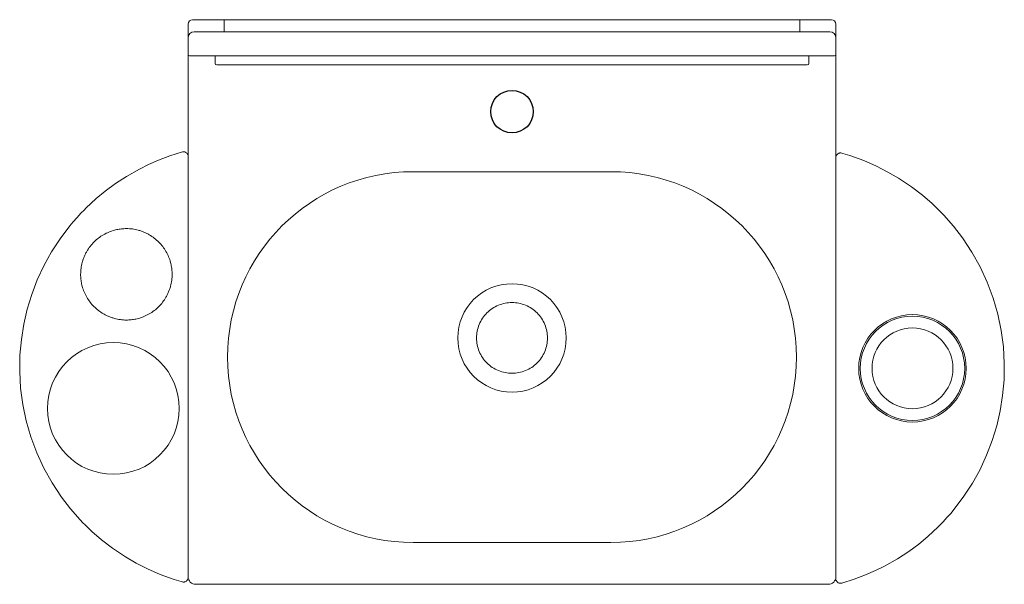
# Model space of a CAD drawing. Header units: millimetres. Extents: x 4079.126 to 4079.78, y 1824.233 to 1824.608.
import ezdxf

# ---------------------------------------------------------------- set-up
doc = ezdxf.new("R2010")
doc.units = ezdxf.units.MM
doc.linetypes.add('SLD-Solid', pattern=[0])
doc.layers.add('SANINDUSA', color=3, linetype='Continuous')

msp = doc.modelspace()

# ---------------------------------------------------------------- linework, layer by layer
at = {"layer": 'SANINDUSA', "linetype": 'SLD-Solid', "lineweight": 15}
for p, q in [((4079.24313, 1824.60833), (4079.24113, 1824.60833)), ((4079.24313, 1824.60833), (4079.26213, 1824.60833)), ((4079.26213, 1824.60833), (4079.26213, 1824.60033)), ((4079.26213, 1824.60833), (4079.33813, 1824.60833)), ((4079.33813, 1824.60833), (4079.56813, 1824.60833)), ((4079.56813, 1824.60833), (4079.64413, 1824.60833)), ((4079.64413, 1824.60833), (4079.64413, 1824.60033)), ((4079.64413, 1824.60833), (4079.66313, 1824.60833)), ((4079.66313, 1824.60833), (4079.66513, 1824.60833)), ((4079.23813, 1824.60533), (4079.23813, 1824.59633)), ((4079.66813, 1824.60533), (4079.66813, 1824.59633)), ((4079.23813, 1824.58533), (4079.23813, 1824.59633)), ((4079.24213, 1824.60033), (4079.33813, 1824.60033)), ((4079.33813, 1824.60033), (4079.56813, 1824.60033)), ((4079.56813, 1824.60033), (4079.66413, 1824.60033)), ((4079.66813, 1824.58533), (4079.66813, 1824.59633)), ((4079.23813, 1824.58533), (4079.23813, 1824.50984)), ((4079.33813, 1824.58433), (4079.23913, 1824.58433)), ((4079.25613, 1824.57933), (4079.25613, 1824.58433)), ((4079.56813, 1824.58433), (4079.33813, 1824.58433)), ((4079.66713, 1824.58433), (4079.56813, 1824.58433)), ((4079.65013, 1824.57933), (4079.65013, 1824.58433)), ((4079.66813, 1824.58533), (4079.66813, 1824.50906)), ((4079.33813, 1824.57833), (4079.25713, 1824.57833)), ((4079.56813, 1824.57833), (4079.33813, 1824.57833)), ((4079.64913, 1824.57833), (4079.56813, 1824.57833)), ((4079.51878, 1824.50738), (4079.38748, 1824.50738)), ((4079.38748, 1824.26107), (4079.51878, 1824.26107)), ((4079.23813, 1824.24333), (4079.23813, 1824.23833)), ((4079.66813, 1824.24495), (4079.66813, 1824.23696)), ((4079.66813, 1824.24333), (4079.66813, 1824.23833)), ((4079.66313, 1824.23333), (4079.24313, 1824.23333))]:
    msp.add_line(p, q, dxfattribs=at)
at = {"layer": 'SANINDUSA', "linetype": 'SLD-Solid', "lineweight": 15, "flags": 128}
for points in [[(4079.2381, 1824.51808), (4079.23789, 1824.51877), (4079.23778, 1824.51899), (4079.23753, 1824.51937), (4079.23746, 1824.51948), (4079.23718, 1824.51978), (4079.2369, 1824.52002), (4079.2366, 1824.52022), (4079.23597, 1824.52049), (4079.23537, 1824.5206), (4079.23435, 1824.5205), (4079.23433, 1824.5205), (4079.23432, 1824.5205), (4079.23432, 1824.5205), (4079.23432, 1824.5205), (4079.23432, 1824.5205), (4079.23432, 1824.5205), (4079.23432, 1824.5205), (4079.22599, 1824.51787), (4079.21849, 1824.51503), (4079.21178, 1824.51209), (4079.20586, 1824.50915), (4079.19723, 1824.50425), (4079.18985, 1824.49943), (4079.18321, 1824.49452), (4079.17714, 1824.4895), (4079.1703, 1824.48313), (4079.16929, 1824.48213), (4079.16701, 1824.47977), (4079.16444, 1824.47698), (4079.16197, 1824.47417), (4079.1596, 1824.47133), (4079.15313, 1824.46276), (4079.14751, 1824.45409), (4079.14267, 1824.44539), (4079.13807, 1824.43554), (4079.13436, 1824.42581), (4079.13139, 1824.41609), (4079.12909, 1824.40611), (4079.12746, 1824.39591), (4079.12654, 1824.38551), (4079.12637, 1824.37467), (4079.127, 1824.36364), (4079.12846, 1824.35268), (4079.13073, 1824.34184), (4079.13382, 1824.33117), (4079.13771, 1824.32072), (4079.14241, 1824.31053), (4079.1479, 1824.30066), (4079.15418, 1824.29116), (4079.16007, 1824.2835), (4079.1665, 1824.27617), (4079.16838, 1824.2742), (4079.16982, 1824.27274), (4079.17128, 1824.27131), (4079.17276, 1824.26989), (4079.17429, 1824.26846), (4079.18069, 1824.2629), (4079.18807, 1824.25723), (4079.19651, 1824.25159), (4079.20358, 1824.24747), (4079.2113, 1824.24354), (4079.2197, 1824.23988), (4079.2288, 1824.23658), (4079.23361, 1824.23511), (4079.23422, 1824.23493), (4079.2343, 1824.23491), (4079.23432, 1824.2349), (4079.23432, 1824.2349), (4079.23432, 1824.2349), (4079.23432, 1824.2349), (4079.23432, 1824.2349), (4079.23432, 1824.2349), (4079.23432, 1824.2349), (4079.23497, 1824.2348), (4079.23552, 1824.23482), (4079.2358, 1824.23487), (4079.23627, 1824.23502), (4079.23677, 1824.23529), (4079.23689, 1824.23537), (4079.23695, 1824.23542), (4079.23699, 1824.23545), (4079.23706, 1824.23551), (4079.23734, 1824.23577), (4079.23773, 1824.23629), (4079.23796, 1824.23676), (4079.2381, 1824.23732)], [(4079.66816, 1824.23653), (4079.66837, 1824.23584), (4079.66848, 1824.23562), (4079.66872, 1824.23524), (4079.6688, 1824.23514), (4079.66908, 1824.23483), (4079.66936, 1824.23459), (4079.66966, 1824.2344), (4079.67029, 1824.23413), (4079.67089, 1824.23401), (4079.6719, 1824.23411), (4079.67193, 1824.23411), (4079.67193, 1824.23412), (4079.67193, 1824.23412), (4079.67194, 1824.23412), (4079.67194, 1824.23412), (4079.67194, 1824.23412), (4079.67194, 1824.23412), (4079.68027, 1824.23674), (4079.68777, 1824.23958), (4079.69447, 1824.24252), (4079.7004, 1824.24546), (4079.70903, 1824.25036), (4079.71641, 1824.25519), (4079.72305, 1824.2601), (4079.72912, 1824.26512), (4079.73596, 1824.27148), (4079.73696, 1824.27249), (4079.73925, 1824.27484), (4079.74182, 1824.27763), (4079.74429, 1824.28045), (4079.74666, 1824.28329), (4079.75312, 1824.29185), (4079.75875, 1824.30052), (4079.76358, 1824.30923), (4079.76818, 1824.31908), (4079.7719, 1824.3288), (4079.77487, 1824.33852), (4079.77717, 1824.3485), (4079.7788, 1824.3587), (4079.77971, 1824.3691), (4079.77989, 1824.37994), (4079.77925, 1824.39097), (4079.7778, 1824.40193), (4079.77553, 1824.41277), (4079.77244, 1824.42344), (4079.76855, 1824.43389), (4079.76385, 1824.44408), (4079.75836, 1824.45395), (4079.75208, 1824.46345), (4079.74619, 1824.47111), (4079.73976, 1824.47844), (4079.73787, 1824.48041), (4079.73644, 1824.48187), (4079.73498, 1824.48331), (4079.7335, 1824.48473), (4079.73196, 1824.48616), (4079.72557, 1824.49171), (4079.71819, 1824.49738), (4079.70975, 1824.50302), (4079.70268, 1824.50714), (4079.69496, 1824.51108), (4079.68655, 1824.51474), (4079.67746, 1824.51803), (4079.67265, 1824.5195), (4079.67203, 1824.51968), (4079.67196, 1824.5197), (4079.67194, 1824.51971), (4079.67194, 1824.51971), (4079.67194, 1824.51971), (4079.67194, 1824.51971), (4079.67194, 1824.51971), (4079.67194, 1824.51971), (4079.67194, 1824.51971), (4079.67129, 1824.51982), (4079.67073, 1824.51979), (4079.67046, 1824.51974), (4079.66998, 1824.51959), (4079.66949, 1824.51932), (4079.66937, 1824.51924), (4079.6693, 1824.51919), (4079.66927, 1824.51916), (4079.66919, 1824.5191), (4079.66892, 1824.51884), (4079.66853, 1824.51833), (4079.6683, 1824.51785), (4079.66816, 1824.51729)]]:
    msp.add_lwpolyline(points, dxfattribs=at)
at = {"layer": 'SANINDUSA'}
msp.add_circle((4079.45313, 1824.54724), 0.01415, dxfattribs=at)
at = {"layer": 'SANINDUSA', "linetype": 'SLD-Solid', "lineweight": 15}
for centre, radius in [((4079.45313, 1824.39696), 0.036), ((4079.71893, 1824.37677), 0.03567), ((4079.71893, 1824.37677), 0.03466), ((4079.71893, 1824.37677), 0.02683), ((4079.18854, 1824.35015), 0.04375)]:
    msp.add_circle(centre, radius, dxfattribs=at)
for centre, radius, start, end in [((4079.24113, 1824.60533), 0.003, 90, 180), ((4079.66513, 1824.60533), 0.003, 0, 90), ((4079.24213, 1824.59633), 0.004, 90, 180), ((4079.66413, 1824.59633), 0.004, 0, 90), ((4079.23913, 1824.58533), 0.001, 180, 270), ((4079.66713, 1824.58533), 0.001, 270, 0), ((4079.25713, 1824.57933), 0.001, 180, 270), ((4079.64913, 1824.57933), 0.001, 270, 0), ((4079.38748, 1824.38423), 0.12315, 90, 270), ((4079.51878, 1824.38423), 0.12315, 270, 90), ((4079.24313, 1824.23833), 0.005, 180, 270), ((4079.66313, 1824.23833), 0.005, 270, 0)]:
    msp.add_arc(centre, radius, start, end, dxfattribs=at)
for points, knots in [([(4079.23813, 1824.24573), (4079.23813, 1824.28972), (4079.23813, 1824.3777), (4079.23813, 1824.46567), (4079.23813, 1824.50966)], [0, 0, 0, 0, 0.5, 1, 1, 1, 1]), ([(4079.66813, 1824.50888), (4079.66813, 1824.46489), (4079.66813, 1824.37691), (4079.66813, 1824.28894), (4079.66813, 1824.24495)], [0, 0, 0, 0, 0.5, 1, 1, 1, 1]), ([(4079.19718, 1824.46957), (4079.19664, 1824.46956), (4079.19556, 1824.46955), (4079.19396, 1824.46941), (4079.19237, 1824.4692), (4079.1908, 1824.46891), (4079.18849, 1824.46835), (4079.1855, 1824.46733), (4079.18196, 1824.46558), (4079.17868, 1824.46339), (4079.17569, 1824.46078), (4079.17305, 1824.45778), (4079.17135, 1824.45524), (4079.17033, 1824.4534), (4079.16982, 1824.45238), (4079.16935, 1824.45135), (4079.16891, 1824.4503), (4079.16852, 1824.44924), (4079.16816, 1824.44816), (4079.16759, 1824.44617), (4079.167, 1824.44319), (4079.16679, 1824.44), (4079.16685, 1824.4376), (4079.16698, 1824.43599), (4079.16719, 1824.4344), (4079.16748, 1824.43283), (4079.16804, 1824.43052), (4079.16907, 1824.42753), (4079.17082, 1824.42399), (4079.17301, 1824.42071), (4079.17561, 1824.41772), (4079.17861, 1824.41508), (4079.18115, 1824.41338), (4079.183, 1824.41236), (4079.18401, 1824.41185), (4079.18504, 1824.41138), (4079.18609, 1824.41094), (4079.18716, 1824.41055), (4079.18823, 1824.4102), (4079.19023, 1824.40962), (4079.1932, 1824.40903), (4079.19639, 1824.40882), (4079.1988, 1824.40888), (4079.2004, 1824.40901), (4079.20199, 1824.40922), (4079.20356, 1824.40952), (4079.20587, 1824.41008), (4079.20886, 1824.4111), (4079.2124, 1824.41285), (4079.21568, 1824.41504), (4079.21867, 1824.41765), (4079.22131, 1824.42064), (4079.22301, 1824.42319), (4079.22403, 1824.42503), (4079.22454, 1824.42604), (4079.22501, 1824.42708), (4079.22545, 1824.42813), (4079.22584, 1824.42919), (4079.2262, 1824.43027), (4079.22677, 1824.43226), (4079.22736, 1824.43524), (4079.22757, 1824.43843), (4079.22751, 1824.44083), (4079.22738, 1824.44244), (4079.22717, 1824.44402), (4079.22687, 1824.44559), (4079.22632, 1824.4479), (4079.22529, 1824.4509), (4079.22354, 1824.45443), (4079.22135, 1824.45772), (4079.21875, 1824.4607), (4079.21575, 1824.46334), (4079.21321, 1824.46504), (4079.21136, 1824.46606), (4079.21035, 1824.46657), (4079.20932, 1824.46705), (4079.20827, 1824.46748), (4079.2072, 1824.46788), (4079.20613, 1824.46823), (4079.20413, 1824.4688), (4079.20116, 1824.46942), (4079.19851, 1824.46952), (4079.19718, 1824.46957)], [0, 0, 0, 0, 0.008501, 0.016947, 0.025345, 0.033703, 0.042028, 0.062724, 0.083342, 0.103959, 0.124655, 0.145519, 0.166658, 0.17264, 0.178609, 0.184568, 0.190519, 0.196463, 0.202404, 0.208342, 0.229127, 0.25, 0.258501, 0.266947, 0.275345, 0.283703, 0.292028, 0.312724, 0.333342, 0.353959, 0.374655, 0.395519, 0.416658, 0.42264, 0.428609, 0.434568, 0.440519, 0.446463, 0.452404, 0.458342, 0.479127, 0.5, 0.508501, 0.516947, 0.525345, 0.533703, 0.542028, 0.562724, 0.583342, 0.603959, 0.624655, 0.645519, 0.666658, 0.67264, 0.678609, 0.684568, 0.690519, 0.696463, 0.702404, 0.708342, 0.729127, 0.75, 0.758501, 0.766947, 0.775345, 0.783703, 0.792028, 0.812724, 0.833342, 0.853959, 0.874655, 0.895519, 0.916658, 0.92264, 0.928609, 0.934568, 0.940519, 0.946463, 0.952404, 0.958342, 0.979127, 1, 1, 1, 1]), ([(4079.45313, 1824.37346), (4079.45159, 1824.37354), (4079.44851, 1824.37372), (4079.44408, 1824.37512), (4079.43999, 1824.37729), (4079.4364, 1824.38023), (4079.43346, 1824.38382), (4079.43128, 1824.3879), (4079.42993, 1824.39234), (4079.42948, 1824.39696), (4079.42993, 1824.40157), (4079.43128, 1824.40601), (4079.43346, 1824.4101), (4079.4364, 1824.41368), (4079.43999, 1824.41662), (4079.44408, 1824.4188), (4079.44851, 1824.42019), (4079.45159, 1824.42037), (4079.45313, 1824.42046)], [0, 0, 0, 0, 0.0625, 0.125, 0.1875, 0.25, 0.3125, 0.375, 0.4375, 0.5, 0.5625, 0.625, 0.6875, 0.75, 0.8125, 0.875, 0.9375, 1, 1, 1, 1]), ([(4079.45313, 1824.37346), (4079.45467, 1824.37354), (4079.45774, 1824.37372), (4079.46218, 1824.37512), (4079.46627, 1824.37729), (4079.46985, 1824.38023), (4079.47279, 1824.38382), (4079.47498, 1824.3879), (4079.47633, 1824.39234), (4079.47678, 1824.39696), (4079.47633, 1824.40157), (4079.47498, 1824.40601), (4079.47279, 1824.4101), (4079.46985, 1824.41368), (4079.46627, 1824.41662), (4079.46218, 1824.4188), (4079.45774, 1824.42019), (4079.45467, 1824.42037), (4079.45313, 1824.42046)], [0, 0, 0, 0, 0.0625, 0.125, 0.1875, 0.25, 0.3125, 0.375, 0.4375, 0.5, 0.5625, 0.625, 0.6875, 0.75, 0.8125, 0.875, 0.9375, 1, 1, 1, 1]), ([(4079.23813, 1824.23775), (4079.23813, 1824.23789), (4079.23813, 1824.23809), (4079.23813, 1824.23831), (4079.23813, 1824.2384), (4079.23813, 1824.23843), (4079.23813, 1824.23844), (4079.23813, 1824.23844), (4079.23813, 1824.23844), (4079.23813, 1824.23844), (4079.23813, 1824.23844), (4079.23813, 1824.23844), (4079.23813, 1824.23844), (4079.23813, 1824.23848), (4079.23813, 1824.2387), (4079.23813, 1824.23932), (4079.23813, 1824.24025), (4079.23813, 1824.24176), (4079.23813, 1824.24368), (4079.23813, 1824.24517), (4079.23813, 1824.24573)], [0, 0, 0, 0, 0.462747, 0.684508, 0.739948, 0.767669, 0.771134, 0.772866, 0.773732, 0.773787, 0.773787, 0.773788, 0.773788, 0.782819, 0.813542, 0.843835, 0.875467, 0.908987, 0.965393, 1, 1, 1, 1])]:
    msp.add_open_spline(points, degree=3, knots=knots, dxfattribs=at)

doc.saveas('drawing.dxf')
